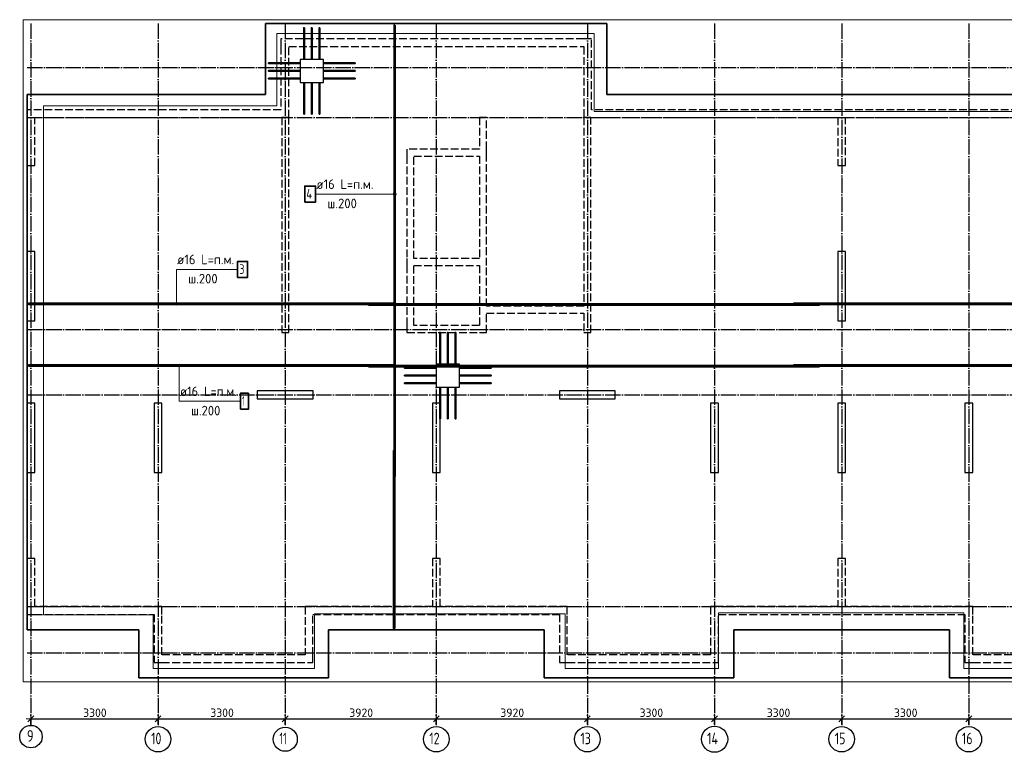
# Model space of a CAD drawing. Header units: millimetres. Extents: x 13527 to 139154, y -122592 to 61893.
# Tile 62 of 129: x 75010 to 100560, y -2582 to 16440. Entities that reach past the tile are written whole.
import ezdxf

# ---------------------------------------------------------------- set-up
doc = ezdxf.new("R2010")
doc.units = ezdxf.units.MM
doc.header["$PDMODE"] = 65
for name, pattern in [('______11', [500, 400, -50, 0, -50]), ('______2', [270, 200, -70]), ('______5', [1100, 800, -100, 100, -100])]:
    doc.linetypes.add(name, pattern=pattern)
for name, color, linetype, lineweight in [('Standard', 7, 'Continuous', 25), ('Арм.стержн. Арматура края', 96, 'Continuous', 35), ('Колонна (1)', 7, 'Continuous', 35), ('Колонна (2)', 7, 'Continuous', 35), ('Размерная линия_ общее', 7, 'Continuous', 13), ('Стена_ общее', 7, 'Continuous', 35), ('Фундамент_ общее', 7, 'Continuous', 35)]:
    doc.layers.add(name, color=color, linetype=linetype, lineweight=lineweight)
for name, color, linetype, lineweight, true_color in [('Арм.стержн.верхн.зоны У', 7, 'Continuous', 35, 0xecec00), ('Арм.стержн.верхн.зоны Х', 7, 'Continuous', 35, 0x0000c6), ('Арм.стержн.ниж.зоны У', 7, 'Continuous', 35, 0x00b300), ('Арм.стержн.ниж.зоны Х', 7, 'Continuous', 35, 0xc600c6), ('Осевая линия_ общее', 7, '______5', 13, 0xa0a0a0)]:
    doc.layers.add(name, color=color, linetype=linetype, lineweight=lineweight, true_color=true_color)
doc.styles.add('ISOCPEUR', font='ISOCPEUR')
doc.dimstyles.new('DIMSTYLE_5', dxfattribs={"dimtxt": 220, "dimasz": 250, "dimexe": 0, "dimexo": 0, "dimgap": 110, "dimtad": 2, "dimdec": 0, "dimrnd": 5, "dimzin": 12, "dimdsep": 46, "dimtxsty": 'ISOCPEUR', "dimblk1": 'ALL_ML_STRICH', "dimblk2": 'ALL_ML_STRICH', "dimsah": 1, "dimcen": 0, "dimclrd": 7, "dimclre": 256, "dimclrt": 7, "dimadec": 0, "dimazin": 0, "dimtfac": 1, "dimtdec": 0, "dimtix": 1, "dimtmove": 2, "dimatfit": 3, "dimfxl": 0, "dimtzin": 0, "dimlwd": 0, "dimlwe": -3, "dimarcsym": 0})

# ---------------------------------------------------------------- blocks, each defined once
blk = doc.blocks.new('ALL_ML_STRICH')
at = {"color": 0, "linetype": 'ByBlock', "lineweight": -2}
for p, q in [((-1, 0), (0.5, 0)), ((-0.3, -0.3), (0.3, 0.3)), ((0, -0.5), (0, 0.5))]:
    blk.add_line(p, q, dxfattribs=at)
blk = doc.blocks.new('*D42')
at = {"layer": 'DEFPOINTS', "color": 7, "linetype": 'Continuous', "lineweight": 13, "transparency": 33554687}
for p in [(75300, -1714), (75300, -1878), (78600, -1878)]:
    blk.add_point(p, dxfattribs=at)
at = {"layer": 'Размерная линия_ общее', "color": 253, "linetype": 'Continuous', "lineweight": -2, "true_color": 0xa0a0a0, "transparency": 33554687}
for p, q in [((75300, -1858), (75300, -1714)), ((78600, -1858), (78600, -1714))]:
    blk.add_line(p, q, dxfattribs=at)
at = {"layer": 'Размерная линия_ общее', "color": 7, "linetype": 'Continuous', "lineweight": -2, "transparency": 33554687}
blk.add_line((75300, -1714), (78600, -1714), dxfattribs=at)
at = {"layer": 'Размерная линия_ общее', "color": 7, "linetype": 'Continuous', "lineweight": 13, "transparency": 33554687, "xscale": 250, "yscale": 250, "zscale": 250, "rotation": 180}
blk.add_blockref('ALL_ML_STRICH', (75300, -1714), dxfattribs=at)
at = {"layer": 'Размерная линия_ общее', "color": 7, "linetype": 'Continuous', "lineweight": 13, "transparency": 33554687, "xscale": 250, "yscale": 250, "zscale": 250}
blk.add_blockref('ALL_ML_STRICH', (78600, -1714), dxfattribs=at)
at = {"layer": 'Размерная линия_ общее', "color": 7, "linetype": 'Continuous', "lineweight": 13, "transparency": 33554687, "insert": (76961, -1554), "char_height": 220, "width": 880, "attachment_point": 5, "style": 'ISOCPEUR'}
blk.add_mtext('\\A1;{3300}', dxfattribs=at)
blk = doc.blocks.new('*D43')
at = {"layer": 'DEFPOINTS', "color": 7, "linetype": 'Continuous', "lineweight": 13, "transparency": 33554687}
for p in [(78600, -1714), (78600, -1878), (81900, -1878)]:
    blk.add_point(p, dxfattribs=at)
at = {"layer": 'Размерная линия_ общее', "color": 253, "linetype": 'Continuous', "lineweight": -2, "true_color": 0xa0a0a0, "transparency": 33554687}
for p, q in [((78600, -1858), (78600, -1714)), ((81900, -1858), (81900, -1714))]:
    blk.add_line(p, q, dxfattribs=at)
at = {"layer": 'Размерная линия_ общее', "color": 7, "linetype": 'Continuous', "lineweight": -2, "transparency": 33554687}
blk.add_line((78600, -1714), (81900, -1714), dxfattribs=at)
at = {"layer": 'Размерная линия_ общее', "color": 7, "linetype": 'Continuous', "lineweight": 13, "transparency": 33554687, "xscale": 250, "yscale": 250, "zscale": 250, "rotation": 180}
blk.add_blockref('ALL_ML_STRICH', (78600, -1714), dxfattribs=at)
at = {"layer": 'Размерная линия_ общее', "color": 7, "linetype": 'Continuous', "lineweight": 13, "transparency": 33554687, "xscale": 250, "yscale": 250, "zscale": 250}
blk.add_blockref('ALL_ML_STRICH', (81900, -1714), dxfattribs=at)
at = {"layer": 'Размерная линия_ общее', "color": 7, "linetype": 'Continuous', "lineweight": 13, "transparency": 33554687, "insert": (80261, -1554), "char_height": 220, "width": 880, "attachment_point": 5, "style": 'ISOCPEUR'}
blk.add_mtext('\\A1;{3300}', dxfattribs=at)
blk = doc.blocks.new('*D44')
at = {"layer": 'DEFPOINTS', "color": 7, "linetype": 'Continuous', "lineweight": 13, "transparency": 33554687}
for p in [(81900, -1714), (81900, -1878), (85820, -1878)]:
    blk.add_point(p, dxfattribs=at)
at = {"layer": 'Размерная линия_ общее', "color": 253, "linetype": 'Continuous', "lineweight": -2, "true_color": 0xa0a0a0, "transparency": 33554687}
for p, q in [((81900, -1858), (81900, -1714)), ((85820, -1858), (85820, -1714))]:
    blk.add_line(p, q, dxfattribs=at)
at = {"layer": 'Размерная линия_ общее', "color": 7, "linetype": 'Continuous', "lineweight": -2, "transparency": 33554687}
blk.add_line((81900, -1714), (85820, -1714), dxfattribs=at)
at = {"layer": 'Размерная линия_ общее', "color": 7, "linetype": 'Continuous', "lineweight": 13, "transparency": 33554687, "xscale": 250, "yscale": 250, "zscale": 250, "rotation": 180}
blk.add_blockref('ALL_ML_STRICH', (81900, -1714), dxfattribs=at)
at = {"layer": 'Размерная линия_ общее', "color": 7, "linetype": 'Continuous', "lineweight": 13, "transparency": 33554687, "xscale": 250, "yscale": 250, "zscale": 250}
blk.add_blockref('ALL_ML_STRICH', (85820, -1714), dxfattribs=at)
at = {"layer": 'Размерная линия_ общее', "color": 7, "linetype": 'Continuous', "lineweight": 13, "transparency": 33554687, "insert": (83871, -1554), "char_height": 220, "width": 880, "attachment_point": 5, "style": 'ISOCPEUR'}
blk.add_mtext('\\A1;{3920}', dxfattribs=at)
blk = doc.blocks.new('*D45')
at = {"layer": 'DEFPOINTS', "color": 7, "linetype": 'Continuous', "lineweight": 13, "transparency": 33554687}
for p in [(85820, -1714), (85820, -1878), (89740, -1878)]:
    blk.add_point(p, dxfattribs=at)
at = {"layer": 'Размерная линия_ общее', "color": 253, "linetype": 'Continuous', "lineweight": -2, "true_color": 0xa0a0a0, "transparency": 33554687}
for p, q in [((85820, -1858), (85820, -1714)), ((89740, -1858), (89740, -1714))]:
    blk.add_line(p, q, dxfattribs=at)
at = {"layer": 'Размерная линия_ общее', "color": 7, "linetype": 'Continuous', "lineweight": -2, "transparency": 33554687}
blk.add_line((85820, -1714), (89740, -1714), dxfattribs=at)
at = {"layer": 'Размерная линия_ общее', "color": 7, "linetype": 'Continuous', "lineweight": 13, "transparency": 33554687, "xscale": 250, "yscale": 250, "zscale": 250, "rotation": 180}
blk.add_blockref('ALL_ML_STRICH', (85820, -1714), dxfattribs=at)
at = {"layer": 'Размерная линия_ общее', "color": 7, "linetype": 'Continuous', "lineweight": 13, "transparency": 33554687, "xscale": 250, "yscale": 250, "zscale": 250}
blk.add_blockref('ALL_ML_STRICH', (89740, -1714), dxfattribs=at)
at = {"layer": 'Размерная линия_ общее', "color": 7, "linetype": 'Continuous', "lineweight": 13, "transparency": 33554687, "insert": (87791, -1554), "char_height": 220, "width": 880, "attachment_point": 5, "style": 'ISOCPEUR'}
blk.add_mtext('\\A1;{3920}', dxfattribs=at)
blk = doc.blocks.new('*D46')
at = {"layer": 'DEFPOINTS', "color": 7, "linetype": 'Continuous', "lineweight": 13, "transparency": 33554687}
for p in [(89740, -1714), (89740, -1878), (93040, -1878)]:
    blk.add_point(p, dxfattribs=at)
at = {"layer": 'Размерная линия_ общее', "color": 253, "linetype": 'Continuous', "lineweight": -2, "true_color": 0xa0a0a0, "transparency": 33554687}
for p, q in [((89740, -1858), (89740, -1714)), ((93040, -1858), (93040, -1714))]:
    blk.add_line(p, q, dxfattribs=at)
at = {"layer": 'Размерная линия_ общее', "color": 7, "linetype": 'Continuous', "lineweight": -2, "transparency": 33554687}
blk.add_line((89740, -1714), (93040, -1714), dxfattribs=at)
at = {"layer": 'Размерная линия_ общее', "color": 7, "linetype": 'Continuous', "lineweight": 13, "transparency": 33554687, "xscale": 250, "yscale": 250, "zscale": 250, "rotation": 180}
blk.add_blockref('ALL_ML_STRICH', (89740, -1714), dxfattribs=at)
at = {"layer": 'Размерная линия_ общее', "color": 7, "linetype": 'Continuous', "lineweight": 13, "transparency": 33554687, "xscale": 250, "yscale": 250, "zscale": 250}
blk.add_blockref('ALL_ML_STRICH', (93040, -1714), dxfattribs=at)
at = {"layer": 'Размерная линия_ общее', "color": 7, "linetype": 'Continuous', "lineweight": 13, "transparency": 33554687, "insert": (91401, -1554), "char_height": 220, "width": 880, "attachment_point": 5, "style": 'ISOCPEUR'}
blk.add_mtext('\\A1;{3300}', dxfattribs=at)
blk = doc.blocks.new('*D47')
at = {"layer": 'DEFPOINTS', "color": 7, "linetype": 'Continuous', "lineweight": 13, "transparency": 33554687}
for p in [(93040, -1714), (93040, -1878), (96340, -1878)]:
    blk.add_point(p, dxfattribs=at)
at = {"layer": 'Размерная линия_ общее', "color": 253, "linetype": 'Continuous', "lineweight": -2, "true_color": 0xa0a0a0, "transparency": 33554687}
for p, q in [((93040, -1858), (93040, -1714)), ((96340, -1858), (96340, -1714))]:
    blk.add_line(p, q, dxfattribs=at)
at = {"layer": 'Размерная линия_ общее', "color": 7, "linetype": 'Continuous', "lineweight": -2, "transparency": 33554687}
blk.add_line((93040, -1714), (96340, -1714), dxfattribs=at)
at = {"layer": 'Размерная линия_ общее', "color": 7, "linetype": 'Continuous', "lineweight": 13, "transparency": 33554687, "xscale": 250, "yscale": 250, "zscale": 250, "rotation": 180}
blk.add_blockref('ALL_ML_STRICH', (93040, -1714), dxfattribs=at)
at = {"layer": 'Размерная линия_ общее', "color": 7, "linetype": 'Continuous', "lineweight": 13, "transparency": 33554687, "xscale": 250, "yscale": 250, "zscale": 250}
blk.add_blockref('ALL_ML_STRICH', (96340, -1714), dxfattribs=at)
at = {"layer": 'Размерная линия_ общее', "color": 7, "linetype": 'Continuous', "lineweight": 13, "transparency": 33554687, "insert": (94701, -1554), "char_height": 220, "width": 880, "attachment_point": 5, "style": 'ISOCPEUR'}
blk.add_mtext('\\A1;{3300}', dxfattribs=at)
blk = doc.blocks.new('*D48')
at = {"layer": 'DEFPOINTS', "color": 7, "linetype": 'Continuous', "lineweight": 13, "transparency": 33554687}
for p in [(96340, -1714), (96340, -1878), (99640, -1878)]:
    blk.add_point(p, dxfattribs=at)
at = {"layer": 'Размерная линия_ общее', "color": 253, "linetype": 'Continuous', "lineweight": -2, "true_color": 0xa0a0a0, "transparency": 33554687}
for p, q in [((96340, -1858), (96340, -1714)), ((99640, -1858), (99640, -1714))]:
    blk.add_line(p, q, dxfattribs=at)
at = {"layer": 'Размерная линия_ общее', "color": 7, "linetype": 'Continuous', "lineweight": -2, "transparency": 33554687}
blk.add_line((96340, -1714), (99640, -1714), dxfattribs=at)
at = {"layer": 'Размерная линия_ общее', "color": 7, "linetype": 'Continuous', "lineweight": 13, "transparency": 33554687, "xscale": 250, "yscale": 250, "zscale": 250, "rotation": 180}
blk.add_blockref('ALL_ML_STRICH', (96340, -1714), dxfattribs=at)
at = {"layer": 'Размерная линия_ общее', "color": 7, "linetype": 'Continuous', "lineweight": 13, "transparency": 33554687, "xscale": 250, "yscale": 250, "zscale": 250}
blk.add_blockref('ALL_ML_STRICH', (99640, -1714), dxfattribs=at)
at = {"layer": 'Размерная линия_ общее', "color": 7, "linetype": 'Continuous', "lineweight": 13, "transparency": 33554687, "insert": (98001, -1554), "char_height": 220, "width": 880, "attachment_point": 5, "style": 'ISOCPEUR'}
blk.add_mtext('\\A1;{3300}', dxfattribs=at)
blk = doc.blocks.new('*D49')
at = {"layer": 'DEFPOINTS', "color": 7, "linetype": 'Continuous', "lineweight": 13, "transparency": 33554687}
for p in [(99640, -1714), (99640, -1878), (102940, -1878)]:
    blk.add_point(p, dxfattribs=at)
at = {"layer": 'Размерная линия_ общее', "color": 253, "linetype": 'Continuous', "lineweight": -2, "true_color": 0xa0a0a0, "transparency": 33554687}
for p, q in [((99640, -1858), (99640, -1714)), ((102940, -1858), (102940, -1714))]:
    blk.add_line(p, q, dxfattribs=at)
at = {"layer": 'Размерная линия_ общее', "color": 7, "linetype": 'Continuous', "lineweight": -2, "transparency": 33554687}
blk.add_line((99640, -1714), (102940, -1714), dxfattribs=at)
at = {"layer": 'Размерная линия_ общее', "color": 7, "linetype": 'Continuous', "lineweight": 13, "transparency": 33554687, "xscale": 250, "yscale": 250, "zscale": 250, "rotation": 180}
blk.add_blockref('ALL_ML_STRICH', (99640, -1714), dxfattribs=at)
at = {"layer": 'Размерная линия_ общее', "color": 7, "linetype": 'Continuous', "lineweight": 13, "transparency": 33554687, "xscale": 250, "yscale": 250, "zscale": 250}
blk.add_blockref('ALL_ML_STRICH', (102940, -1714), dxfattribs=at)
at = {"layer": 'Размерная линия_ общее', "color": 7, "linetype": 'Continuous', "lineweight": 13, "transparency": 33554687, "insert": (101301, -1554), "char_height": 220, "width": 880, "attachment_point": 5, "style": 'ISOCPEUR'}
blk.add_mtext('\\A1;{3300}', dxfattribs=at)
blk = doc.blocks.new('СЛОЖНЫЙ_ОБЪЕКТ_1')
at = {"layer": 'Колонна (1)', "color": 9, "lineweight": -3, "true_color": 0xc7c7c7, "transparency": 33554687}
for p, q in [((75200, 10420), (75200, 8620)), ((75400, 10420), (75200, 10420)), ((75400, 8620), (75400, 10420)), ((96240, 10420), (96240, 8620)), ((96440, 10420), (96240, 10420)), ((96440, 8620), (96440, 10420)), ((75200, 8620), (75400, 8620)), ((96240, 8620), (96440, 8620)), ((75200, 6480), (75200, 4680)), ((75400, 6480), (75200, 6480)), ((75400, 4680), (75400, 6480)), ((78500, 6480), (78500, 4680)), ((78700, 6480), (78500, 6480)), ((78700, 4680), (78700, 6480)), ((85720, 6480), (85720, 4680)), ((85920, 6480), (85720, 6480)), ((85920, 4680), (85920, 6480)), ((92940, 6480), (92940, 4680)), ((93140, 6480), (92940, 6480)), ((93140, 4680), (93140, 6480)), ((96240, 6480), (96240, 4680)), ((96440, 6480), (96240, 6480)), ((96440, 4680), (96440, 6480)), ((99540, 6480), (99540, 4680)), ((99740, 6480), (99540, 6480)), ((99740, 4680), (99740, 6480)), ((75200, 4680), (75400, 4680)), ((78500, 4680), (78700, 4680)), ((85720, 4680), (85920, 4680)), ((92940, 4680), (93140, 4680)), ((96240, 4680), (96440, 4680)), ((99540, 4680), (99740, 4680))]:
    blk.add_line(p, q, dxfattribs=at)
at = {"layer": 'Колонна (2)', "color": 9, "lineweight": -3, "true_color": 0xc7c7c7, "transparency": 33554687}
for p, q in [((81175, 6800), (81175, 6600)), ((82625, 6800), (81175, 6800)), ((82625, 6600), (82625, 6800)), ((89015, 6800), (89015, 6600)), ((90465, 6800), (89015, 6800)), ((90465, 6600), (90465, 6800)), ((81175, 6600), (82625, 6600)), ((89015, 6600), (90465, 6600))]:
    blk.add_line(p, q, dxfattribs=at)
at = {"layer": 'Стена_ общее', "color": 9, "linetype": '______2', "lineweight": -3, "true_color": 0xc7c7c7, "transparency": 33554687}
for p, q in [((81790, 15940), (81790, 15740)), ((89650, 15940), (81790, 15940)), ((89850, 15940), (89650, 15940)), ((89850, 14100), (89850, 15940)), ((81790, 15740), (81790, 14100)), ((81990, 13900), (81990, 15740)), ((81990, 15740), (89650, 15740)), ((89650, 15740), (89650, 14100)), ((75200, 14100), (75200, 13900)), ((81790, 14100), (75200, 14100)), ((89650, 14100), (89650, 13900)), ((102830, 14100), (89850, 14100)), ((75200, 13900), (75200, 12650)), ((75400, 13900), (81790, 13900)), ((75400, 12650), (75400, 13900)), ((81790, 13900), (81810, 13900)), ((81810, 13900), (81810, 8320)), ((81990, 13900), (81810, 13900)), ((81990, 8320), (81990, 13900)), ((86940, 13900), (86940, 13080)), ((87120, 13900), (86940, 13900)), ((87120, 13080), (87120, 13900)), ((89650, 13900), (89650, 9000)), ((89830, 13900), (89650, 13900)), ((89830, 8320), (89830, 13900)), ((89830, 13900), (96240, 13900)), ((96240, 13900), (96240, 12650)), ((96440, 12650), (96440, 13900)), ((96440, 13900), (102850, 13900)), ((85060, 13080), (85060, 12900)), ((86940, 13080), (85060, 13080)), ((87120, 12900), (87120, 13080)), ((85060, 12900), (85060, 10240)), ((85240, 10240), (85240, 12900)), ((85240, 12900), (86940, 12900)), ((86940, 12900), (86940, 10240)), ((87120, 10060), (87120, 12900)), ((75200, 12650), (75400, 12650)), ((96240, 12650), (96440, 12650)), ((85060, 10240), (85060, 10060)), ((86940, 10240), (85240, 10240)), ((85060, 10060), (85060, 8500)), ((85240, 8500), (85240, 10060)), ((85240, 10060), (86940, 10060)), ((86940, 10060), (86940, 8500)), ((87120, 9000), (87120, 10060)), ((89650, 9000), (87120, 9000)), ((87120, 8820), (89650, 8820)), ((87120, 8320), (87120, 8820)), ((89650, 8820), (89650, 8320)), ((85060, 8500), (85060, 8320)), ((86940, 8500), (85240, 8500)), ((81810, 8320), (81990, 8320)), ((85060, 8320), (86940, 8320)), ((86940, 8320), (87120, 8320)), ((89650, 8320), (89830, 8320)), ((75200, 2450), (75200, 1000)), ((75400, 2450), (75200, 2450)), ((75400, 1200), (75400, 2450)), ((85720, 2450), (85720, 1200)), ((85920, 2450), (85720, 2450)), ((85920, 1200), (85920, 2450)), ((96240, 2450), (96240, 1200)), ((96440, 2450), (96240, 2450)), ((96440, 1200), (96440, 2450)), ((78700, 1200), (75400, 1200)), ((78700, 1000), (78700, 1200)), ((82420, 1200), (82420, -50)), ((82620, 1200), (82420, 1200)), ((85720, 1200), (82620, 1200)), ((89220, 1200), (85920, 1200)), ((89220, 1000), (89220, 1200)), ((92940, 1200), (92940, -50)), ((93140, 1200), (92940, 1200)), ((96240, 1200), (93140, 1200)), ((99740, 1200), (96440, 1200)), ((99740, 1000), (99740, 1200)), ((75200, 1000), (75400, 1000)), ((75400, 1000), (78500, 1000)), ((78500, 1000), (78500, -250)), ((78700, -50), (78700, 1000)), ((82620, -50), (82620, 1000)), ((82620, 1000), (89020, 1000)), ((89020, 1000), (89020, -250)), ((89220, -50), (89220, 1000)), ((93140, 1000), (99540, 1000)), ((93140, -50), (93140, 1000)), ((99540, 1000), (99540, -250)), ((99740, -50), (99740, 1000)), ((78500, -250), (78700, -250)), ((82420, -50), (78700, -50)), ((78700, -250), (82620, -250)), ((82620, -250), (82620, -50)), ((89020, -250), (89220, -250)), ((92940, -50), (89220, -50)), ((89220, -250), (93140, -250)), ((93140, -250), (93140, -50)), ((99540, -250), (99740, -250)), ((103460, -50), (99740, -50)), ((99740, -250), (103660, -250))]:
    blk.add_line(p, q, dxfattribs=at)

msp = doc.modelspace()

# ---------------------------------------------------------------- hatches: boundary and pattern name
at = {"layer": 'Арм.стержн.верхн.зоны У', "linetype": 'Continuous', "lineweight": 13, "transparency": 33554687}
for points in [[(84707.8, 11892.6), (84707.8, 11930.1), (84702.5, 11911.4)], [(84707.8, 11930.1), (84721.3, 11879.1), (84721.3, 11943.6)], [(84707.8, 11930.1), (84707.8, 11892.6), (84721.3, 11879.1)], [(84721.3, 11943.6), (84740, 11873.9), (84740, 11948.9)], [(84721.3, 11943.6), (84721.3, 11879.1), (84740, 11873.9)], [(84740, 11948.9), (84740, 11873.9), (84758.8, 11879.1)], [(84740, 11948.9), (84758.8, 11879.1), (84758.8, 11943.6)], [(84758.8, 11943.6), (84758.8, 11879.1), (84772.2, 11892.6)], [(84758.8, 11943.6), (84772.2, 11892.6), (84772.2, 11930.1)], [(84772.2, 11930.1), (84772.2, 11892.6), (84777.5, 11911.4)]]:
    msp.add_hatch(color=7, dxfattribs=at).paths.add_polyline_path(points)
at = {"layer": 'Арм.стержн.верхн.зоны Х', "linetype": 'Continuous', "lineweight": 13, "transparency": 33554687}
for points in [[(79107.8, 9079.7), (79043.3, 9079.7), (79038, 9061)], [(79107.8, 9079.7), (79038, 9061), (79113, 9061)], [(79113, 9061), (79038, 9061), (79043.3, 9042.2)], [(79094.3, 9093.2), (79056.8, 9093.2), (79043.3, 9079.7)], [(79094.3, 9093.2), (79043.3, 9079.7), (79107.8, 9079.7)], [(79113, 9061), (79043.3, 9042.2), (79107.8, 9042.2)], [(79107.8, 9042.2), (79043.3, 9042.2), (79056.8, 9028.8)], [(79056.8, 9093.2), (79094.3, 9093.2), (79075.5, 9098.5)], [(79107.8, 9042.2), (79056.8, 9028.8), (79094.3, 9028.8)], [(79094.3, 9028.8), (79056.8, 9028.8), (79075.5, 9023.5)]]:
    msp.add_hatch(color=7, dxfattribs=at).paths.add_polyline_path(points)
at = {"layer": 'Арм.стержн.ниж.зоны Х', "linetype": 'Continuous', "lineweight": 13, "transparency": 33554687}
for points in [[(79109.2, 7461), (79184.2, 7461), (79178.9, 7479.8)], [(79109.2, 7461), (79178.9, 7479.8), (79114.4, 7479.8)], [(79114.4, 7442.3), (79184.2, 7461), (79109.2, 7461)], [(79114.4, 7479.8), (79178.9, 7479.8), (79165.4, 7493.2)], [(79114.4, 7479.8), (79165.4, 7493.2), (79127.9, 7493.2)], [(79114.4, 7442.3), (79178.9, 7442.3), (79184.2, 7461)], [(79127.9, 7428.8), (79178.9, 7442.3), (79114.4, 7442.3)], [(79127.9, 7493.2), (79165.4, 7493.2), (79146.7, 7498.5)], [(79127.9, 7428.8), (79165.4, 7428.8), (79178.9, 7442.3)], [(79165.4, 7428.8), (79127.9, 7428.8), (79146.7, 7423.5)]]:
    msp.add_hatch(color=7, dxfattribs=at).paths.add_polyline_path(points)

# ---------------------------------------------------------------- linework, layer by layer
at = {"layer": 'Standard', "color": 7, "linetype": 'Continuous', "lineweight": 13, "transparency": 33554687}
for points in [[(75100, -750), (118293.4, -750), (118293.4, 16440), (75100, 16440), (75100, -750)], [(102763.5, 14060), (89913.5, 14060), (89913.5, 16080), (81683.5, 16080), (81683.5, 14200), (75623.5, 14200), (75623.5, 990), (78473.5, 990), (78473.5, -410), (82663.5, -410), (82663.5, 1010), (89163.5, 1010), (89163.5, -410), (93143.5, -410), (93143.5, 1040), (99513.5, 1040), (99513.5, -410), (103753.5, -410)]]:
    msp.add_lwpolyline(points, dxfattribs=at)
at = {"layer": 'Арм.стержн. Арматура края', "color": 41, "linetype": 'Continuous', "lineweight": 35, "transparency": 33554687}
for points in [[(82398, 16230), (82398, 15430), (82382, 15430), (82382, 16230), (82398, 16230)], [(82598, 16230), (82598, 15430), (82582, 15430), (82582, 16230), (82598, 16230)], [(82798, 16230), (82798, 15430), (82782, 15430), (82782, 16230), (82798, 16230)], [(82267, 15302), (81467, 15302), (81467, 15318), (82267, 15318), (82267, 15302)], [(82267, 15102), (81467, 15102), (81467, 15118), (82267, 15118), (82267, 15102)], [(82913, 15318), (83713, 15318), (83713, 15302), (82913, 15302), (82913, 15318)], [(82913, 15118), (83713, 15118), (83713, 15102), (82913, 15102), (82913, 15118)], [(82267, 14902), (81467, 14902), (81467, 14918), (82267, 14918), (82267, 14902)], [(82913, 14918), (83713, 14918), (83713, 14902), (82913, 14902), (82913, 14918)], [(82382, 13990), (82382, 14790), (82398, 14790), (82398, 13990), (82382, 13990)], [(82582, 13990), (82582, 14790), (82598, 14790), (82598, 13990), (82582, 13990)], [(82782, 13990), (82782, 14790), (82798, 14790), (82798, 13990), (82782, 13990)], [(85928, 8320), (85928, 7520), (85912, 7520), (85912, 8320), (85928, 8320)], [(86128, 8320), (86128, 7520), (86112, 7520), (86112, 8320), (86128, 8320)], [(86328, 8320), (86328, 7520), (86312, 7520), (86312, 8320), (86328, 8320)], [(85797, 7392), (84997, 7392), (84997, 7408), (85797, 7408), (85797, 7392)], [(85797, 7192), (84997, 7192), (84997, 7208), (85797, 7208), (85797, 7192)], [(86443, 7408), (87243, 7408), (87243, 7392), (86443, 7392), (86443, 7408)], [(86443, 7208), (87243, 7208), (87243, 7192), (86443, 7192), (86443, 7208)], [(85797, 6992), (84997, 6992), (84997, 7008), (85797, 7008), (85797, 6992)], [(86443, 7008), (87243, 7008), (87243, 6992), (86443, 6992), (86443, 7008)], [(85912, 6080), (85912, 6880), (85928, 6880), (85928, 6080), (85912, 6080)], [(86112, 6080), (86112, 6880), (86128, 6880), (86128, 6080), (86112, 6080)], [(86312, 6080), (86312, 6880), (86328, 6880), (86328, 6080), (86312, 6080)]]:
    msp.add_lwpolyline(points, dxfattribs=at)
at = {"layer": 'Арм.стержн.верхн.зоны У', "color": 7, "linetype": 'Continuous', "lineweight": 13, "transparency": 33554687}
for p, q in [((82688.5, 11911.4), (84278.5, 11911.4)), ((84278.5, 11911.4), (84740, 11911.4)), ((84702.5, 11911.4), (84702.5, 11911.4)), ((84740, 11948.9), (84740, 11948.9)), ((84740, 11873.9), (84740, 11873.9)), ((84777.5, 11911.4), (84777.5, 11911.4))]:
    msp.add_line(p, q, dxfattribs=at)
at = {"layer": 'Арм.стержн.верхн.зоны У', "color": 41, "linetype": 'Continuous', "lineweight": 50, "transparency": 33554687}
for points in [[(84748, 16300), (84748, 4584), (84732, 4584), (84732, 16300), (84748, 16300)], [(84732, 5254), (84732, 640), (84716, 640), (84716, 5254), (84732, 5254)]]:
    msp.add_lwpolyline(points, dxfattribs=at)
at = {"layer": 'Арм.стержн.верхн.зоны У', "color": 7, "linetype": 'Continuous', "lineweight": 35, "transparency": 33554687}
msp.add_lwpolyline([(82405.2, 11703.1), (82688.5, 11703.1), (82688.5, 12119.7), (82405.2, 12119.7), (82405.2, 11703.1)], dxfattribs=at)
at = {"layer": 'Арм.стержн.верхн.зоны У', "color": 7, "linetype": 'Continuous', "lineweight": 13, "transparency": 33554687}
msp.add_circle((84740, 11911.4), 37.5, dxfattribs=at)
at = {"layer": 'Арм.стержн.верхн.зоны Х', "color": 7, "linetype": 'Continuous', "lineweight": 13, "transparency": 33554687}
for p, q in [((79075.5, 9957.1), (80665.5, 9957.1)), ((79075.5, 9957.1), (79075.5, 9061)), ((79038, 9061), (79038, 9061)), ((79075.5, 9098.5), (79075.5, 9098.5)), ((79075.5, 9023.5), (79075.5, 9023.5)), ((79113, 9061), (79113, 9061))]:
    msp.add_line(p, q, dxfattribs=at)
at = {"layer": 'Арм.стержн.верхн.зоны Х', "color": 52, "linetype": 'Continuous', "lineweight": 25, "transparency": 33554687}
for points in [[(102430, 14500), (90250, 14500), (90250, 16340), (81390, 16340), (81390, 14500), (75200, 14500), (75200, 600), (78100, 600), (78100, -650), (83020, -650), (83020, 600), (88620, 600), (88620, -650), (93540, -650), (93540, 600), (99140, 600), (99140, -650), (104060, -650)], [(82290, 15410), (82290, 14810), (82890, 14810), (82890, 15410), (82290, 15410)], [(85820, 7500), (85820, 6900), (86420, 6900), (86420, 7500), (85820, 7500)]]:
    msp.add_lwpolyline(points, dxfattribs=at)
at = {"layer": 'Арм.стержн.верхн.зоны Х', "color": 7, "linetype": 'Continuous', "lineweight": 35, "transparency": 33554687}
msp.add_lwpolyline([(80665.5, 9748.8), (80923.9, 9748.8), (80923.9, 10165.4), (80665.5, 10165.4), (80665.5, 9748.8)], dxfattribs=at)
at = {"layer": 'Арм.стержн.верхн.зоны Х', "color": 41, "linetype": 'Continuous', "lineweight": 50, "transparency": 33554687}
for points in [[(84734, 9053), (75240, 9053), (75240, 9069), (84734, 9069), (84734, 9053)], [(95764, 9037), (84064, 9037), (84064, 9053), (95764, 9053), (95764, 9037)], [(106794, 9053), (95094, 9053), (95094, 9069), (106794, 9069), (106794, 9053)]]:
    msp.add_lwpolyline(points, dxfattribs=at)
at = {"layer": 'Арм.стержн.верхн.зоны Х', "color": 7, "linetype": 'Continuous', "lineweight": 13, "transparency": 33554687}
msp.add_circle((79075.5, 9061), 37.5, dxfattribs=at)
at = {"layer": 'Арм.стержн.ниж.зоны У', "color": 52, "linetype": 'Continuous', "lineweight": 25, "transparency": 33554687}
msp.add_lwpolyline([(102430, 14500), (90250, 14500), (90250, 16340), (81390, 16340), (81390, 14500), (75200, 14500), (75200, 600), (78100, 600), (78100, -650), (83020, -650), (83020, 600), (88620, 600), (88620, -650), (93540, -650), (93540, 600), (99140, 600), (99140, -650), (104060, -650)], dxfattribs=at)
at = {"layer": 'Арм.стержн.ниж.зоны Х', "color": 7, "linetype": 'Continuous', "lineweight": 13, "transparency": 33554687}
for p, q in [((79109.2, 7461), (79109.2, 7461)), ((79146.7, 7498.5), (79146.7, 7498.5)), ((79146.7, 6531.8), (79146.7, 7461)), ((79146.7, 7423.5), (79146.7, 7423.5)), ((79184.2, 7461), (79184.2, 7461)), ((79146.7, 6531.8), (80736.7, 6531.8))]:
    msp.add_line(p, q, dxfattribs=at)
at = {"layer": 'Арм.стержн.ниж.зоны Х', "color": 52, "linetype": 'Continuous', "lineweight": 25, "transparency": 33554687}
msp.add_lwpolyline([(102430, 14500), (90250, 14500), (90250, 16340), (81390, 16340), (81390, 14500), (75200, 14500), (75200, 600), (78100, 600), (78100, -650), (83020, -650), (83020, 600), (88620, 600), (88620, -650), (93540, -650), (93540, 600), (99140, 600), (99140, -650), (104060, -650)], dxfattribs=at)
at = {"layer": 'Арм.стержн.ниж.зоны Х', "color": 41, "linetype": 'Continuous', "lineweight": 50, "transparency": 33554687}
for points in [[(84734, 7453), (75240, 7453), (75240, 7469), (84734, 7469), (84734, 7453)], [(95764, 7437), (84064, 7437), (84064, 7453), (95764, 7453), (95764, 7437)], [(106794, 7453), (95094, 7453), (95094, 7469), (106794, 7469), (106794, 7453)]]:
    msp.add_lwpolyline(points, dxfattribs=at)
at = {"layer": 'Арм.стержн.ниж.зоны Х', "color": 7, "linetype": 'Continuous', "lineweight": 35, "transparency": 33554687}
msp.add_lwpolyline([(80736.7, 6323.5), (80945, 6323.5), (80945, 6740.1), (80736.7, 6740.1), (80736.7, 6323.5)], dxfattribs=at)
at = {"layer": 'Арм.стержн.ниж.зоны Х', "color": 7, "linetype": 'Continuous', "lineweight": 13, "transparency": 33554687}
msp.add_circle((79146.7, 7461), 37.5, dxfattribs=at)
at = {"layer": 'Осевая линия_ общее', "color": 253, "linetype": '______11', "lineweight": -3, "true_color": 0xa0a0a0, "transparency": 33554687}
for p, q in [((75300, 16340), (75300, -1877.9)), ((78600, 16340), (78600, -1877.9)), ((81900, 16340), (81900, -1877.9)), ((85820, 16340), (85820, -1877.9)), ((89740, 16340), (89740, -1877.9)), ((93040, 16340), (93040, -1877.9)), ((96340, 16340), (96340, -1877.9)), ((99640, 16340), (99640, -1877.9)), ((75200, 15200), (119325.4, 15200)), ((75200, 13900), (119325.4, 13900)), ((75200, 8400), (119325.4, 8400)), ((75200, 6700), (119325.4, 6700)), ((75200, 1200), (119325.4, 1200)), ((75200, 0), (119325.4, 0))]:
    msp.add_line(p, q, dxfattribs=at)
at = {"layer": 'Осевая линия_ общее', "color": 7, "linetype": 'Continuous', "lineweight": -3, "transparency": 33554687}
for centre, radius in [((75302.4, -2174.7), 292.4), ((78600.4, -2242.4), 330.4), ((81900.9, -2242.4), 313.4), ((85820.4, -2242.4), 330.4), ((89740.4, -2242.4), 330.4), ((93042.1, -2242.4), 339.6), ((96340.4, -2242.4), 330.4), ((99640.4, -2242.4), 330.4)]:
    msp.add_circle(centre, radius, dxfattribs=at)
at = {"layer": 'Фундамент_ общее', "color": 7, "lineweight": 25, "transparency": 33554687}
for p, q in [((81390, 14500), (81390, 16340)), ((81390, 16340), (90250, 16340)), ((90250, 16340), (90250, 14500)), ((82290, 15410), (82290, 14810)), ((82890, 15410), (82290, 15410)), ((82890, 14810), (82890, 15410)), ((82290, 14810), (82890, 14810)), ((75200, 600), (75200, 14500)), ((75200, 14500), (81390, 14500)), ((90250, 14500), (102430, 14500)), ((85820, 7500), (85820, 6900)), ((86420, 7500), (85820, 7500)), ((86420, 6900), (86420, 7500)), ((85820, 6900), (86420, 6900)), ((78100, 600), (75200, 600)), ((78100, -650), (78100, 600)), ((83020, 600), (83020, -650)), ((88620, 600), (83020, 600)), ((88620, -650), (88620, 600)), ((93540, 600), (93540, -650)), ((99140, 600), (93540, 600)), ((99140, -650), (99140, 600)), ((83020, -650), (78100, -650)), ((93540, -650), (88620, -650)), ((104060, -650), (99140, -650))]:
    msp.add_line(p, q, dxfattribs=at)
at = {"layer": 'Фундамент_ общее', "color": 7, "linetype": 'Continuous', "lineweight": 25, "transparency": 33554687}
for p, q in [((81390, 14500), (81390, 16340)), ((81390, 16340), (90250, 16340)), ((90250, 16340), (90250, 14500)), ((82290, 15410), (82290, 14810)), ((82890, 15410), (82290, 15410)), ((82890, 14810), (82890, 15410)), ((82290, 14810), (82890, 14810)), ((75200, 600), (75200, 14500)), ((75200, 14500), (81390, 14500)), ((90250, 14500), (102430, 14500)), ((85820, 7500), (85820, 6900)), ((86420, 7500), (85820, 7500)), ((86420, 6900), (86420, 7500)), ((85820, 6900), (86420, 6900)), ((78100, 600), (75200, 600)), ((78100, -650), (78100, 600)), ((83020, 600), (83020, -650)), ((88620, 600), (83020, 600)), ((88620, -650), (88620, 600)), ((93540, 600), (93540, -650)), ((99140, 600), (93540, 600)), ((99140, -650), (99140, 600)), ((83020, -650), (78100, -650)), ((93540, -650), (88620, -650)), ((104060, -650), (99140, -650))]:
    msp.add_line(p, q, dxfattribs=at)

# ---------------------------------------------------------------- block references
at = {"layer": 'Стена_ общее', "color": 9, "linetype": '______2', "lineweight": -3, "true_color": 0xc7c7c7, "transparency": 33554687}
msp.add_blockref('СЛОЖНЫЙ_ОБЪЕКТ_1', (0, 0), dxfattribs=at)

# ---------------------------------------------------------------- texts
at = {"layer": 'Арм.стержн.верхн.зоны У', "color": 7, "linetype": 'Continuous', "lineweight": 25, "transparency": 33554687, "char_height": 250, "attachment_point": 7, "style": 'ISOCPEUR'}
for s, insert, width in [('\\W0.94;ø16 L=п.м.', (82708.5, 12044.7), 1666.526), ('\\W0.80;4', (82446.8, 11794.7), 299.861), ('\\W0.95;ш.200 ', (82996, 11544.7), 1093.33)]:
    msp.add_mtext(s, dxfattribs=dict(at, insert=insert, width=width))
at = {"layer": 'Арм.стержн.верхн.зоны Х', "color": 7, "linetype": 'Continuous', "lineweight": 25, "transparency": 33554687, "char_height": 250, "attachment_point": 7, "style": 'ISOCPEUR'}
for s, insert, width in [('\\W0.94;ø16 L=п.м.', (79095.5, 10090.4), 1666.526), ('\\W0.78;3', (80707.2, 9840.4), 272.006), ('\\W0.95;ш.200 ', (79383, 9590.4), 1093.33)]:
    msp.add_mtext(s, dxfattribs=dict(at, insert=insert, width=width))
at = {"layer": 'Арм.стержн.ниж.зоны Х', "color": 7, "linetype": 'Continuous', "lineweight": 25, "transparency": 33554687, "char_height": 250, "attachment_point": 7, "style": 'ISOCPEUR'}
for s, insert, width in [('\\W0.94;ø16 L=п.м.', (79166.7, 6665.1), 1666.526), ('\\W0.56;1', (80778.4, 6415.1), 194.444), ('\\W0.95;ш.200 ', (79454.2, 6165.1), 1093.33)]:
    msp.add_mtext(s, dxfattribs=dict(at, insert=insert, width=width))
at = {"layer": 'Осевая линия_ общее', "color": 7, "linetype": 'Continuous', "lineweight": -3, "transparency": 33554687, "char_height": 300, "attachment_point": 7, "style": 'ISOCPEUR'}
for s, insert, width in [('\\W0.78;9', (75197.4, -2305.2), 326.407), ('\\W0.75;10', (78420.4, -2372.9), 472.281), ('\\W0.62;11', (81750.9, -2372.9), 393.75), ('\\W0.75;12', (85640.4, -2372.9), 472.281), ('\\W0.75;13', (89560.4, -2372.9), 472.281), ('\\W0.76;14', (92847.1, -2372.9), 504.562), ('\\W0.75;15', (96160.4, -2372.9), 472.281), ('\\W0.75;16', (99460.4, -2372.9), 472.281)]:
    msp.add_mtext(s, dxfattribs=dict(at, insert=insert, width=width))

# ---------------------------------------------------------------- dimensions: what is measured, and where the dimension line sits
at = {"layer": 'Размерная линия_ общее', "color": 7, "linetype": 'Continuous', "lineweight": 13, "transparency": 33554687}
for base, p1, p2, picture, middle in [((78600, -1714.3), (75300, -1857.9), (78600, -1857.9), '*D42', (76961, -1554.3)), ((81900, -1714.3), (78600, -1857.9), (81900, -1857.9), '*D43', (80261, -1554.3)), ((85820, -1714.3), (81900, -1857.9), (85820, -1857.9), '*D44', (83871, -1554.3)), ((89740, -1714.3), (85820, -1857.9), (89740, -1857.9), '*D45', (87791, -1554.3)), ((93040, -1714.3), (89740, -1857.9), (93040, -1857.9), '*D46', (91401, -1554.3)), ((96340, -1714.3), (93040, -1857.9), (96340, -1857.9), '*D47', (94701, -1554.3)), ((99640, -1714.3), (96340, -1857.9), (99640, -1857.9), '*D48', (98001, -1554.3)), ((102940, -1714.3), (99640, -1857.9), (102940, -1857.9), '*D49', (101301, -1554.3))]:
    dim = msp.add_linear_dim(base=base, p1=p1, p2=p2, dimstyle='DIMSTYLE_5', override={"dimpost": '<>', "dimclrd": 7, "dimclre": 253, "dimclrt": 7, "dimlwd": 0, "dimlwe": 65533}, dxfattribs=at)
    dim.commit()
    dim.dimension.update_dxf_attribs({"geometry": picture, "text_midpoint": middle, "dimtype": 160})

doc.saveas('drawing.dxf')
